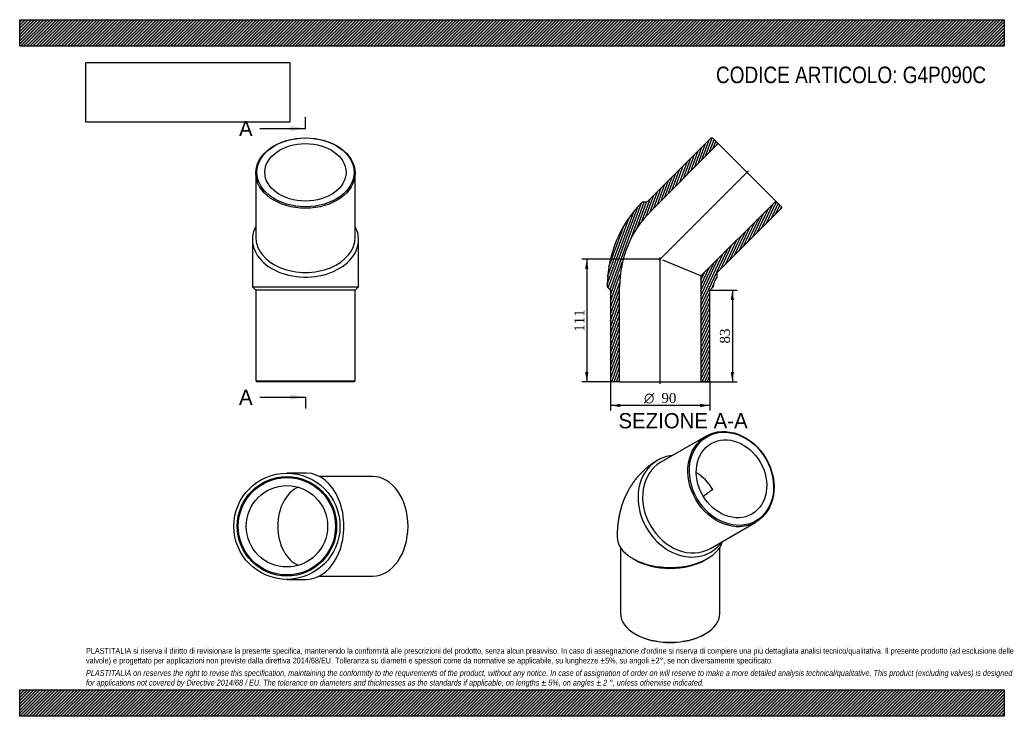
# Model space of a CAD drawing. Header units: millimetres. Extents: x 0 to 891, y 0 to 630.
import ezdxf
from ezdxf.enums import TextEntityAlignment as Align
from ezdxf.lldxf.tags import DXFTag

# ---------------------------------------------------------------- set-up
doc = ezdxf.new("R2010")
doc.units = ezdxf.units.MM
doc.header["$LTSCALE"] = 3
for name, color, linetype in [('Default', 7, 'Continuous'), ('DV4_Default', 7, 'Continuous'), ('G4P090C', 7, 'Continuous')]:
    doc.layers.add(name, color=color, linetype=linetype)
doc.styles.add('SEACAD_Solid_Edge_ANSI', font='seans.ttf')
doc.styles.add('SEACAD_Solid_Edge_ANSI1_Symbols', font='semeca1.ttf')
doc.styles.add('SEACAD_Times_New_Roman', font='times.ttf')
tags = doc.linetypes.add('CENTER2', pattern=[28.575, 19.05, -3.175, 3.175, -3.175]).pattern_tags.tags
tags[10:11] = [DXFTag(74, 4), DXFTag(75, 0), DXFTag(340, '0'), DXFTag(46, 0.0), DXFTag(50, 0.0), DXFTag(44, 0.0), DXFTag(45, 0.0)]
tags[8:9] = [DXFTag(74, 4), DXFTag(75, 0), DXFTag(340, '0'), DXFTag(46, 0.0), DXFTag(50, 0.0), DXFTag(44, 0.0), DXFTag(45, 0.0)]
tags[6:7] = [DXFTag(74, 4), DXFTag(75, 0), DXFTag(340, '0'), DXFTag(46, 0.0), DXFTag(50, 0.0), DXFTag(44, 0.0), DXFTag(45, 0.0)]
tags[4:5] = [DXFTag(74, 4), DXFTag(75, 0), DXFTag(340, '0'), DXFTag(46, 0.0), DXFTag(50, 0.0), DXFTag(44, 0.0), DXFTag(45, 0.0)]
doc.dimstyles.new('ANSImm', dxfattribs={"dimtxt": 9, "dimasz": 9, "dimexe": 4.5, "dimexo": 0, "dimgap": 2.25, "dimtad": 1, "dimdsep": 46, "dimtxsty": 'SEACAD_Times_New_Roman', "dimblk1": '_SE_FILLED', "dimblk2": '_SE_FILLED', "dimsah": 1, "dimcen": 4.5, "dimazin": 0, "dimtfac": 0.85, "dimtdec": 3, "dimtofl": 0, "dimtmove": 0, "dimatfit": 3, "dimfxl": 1, "dimarcsym": 0})
picture_1 = doc.add_image_def('image1.jpg', size_in_pixel=(4302, 1260))

# ---------------------------------------------------------------- blocks, each defined once
blk = doc.blocks.new('SE')
at = {"layer": 'G4P090C', "color": 7, "linetype": 'Continuous'}
for p, q in [((621.13, 253.46), (580.13, 229.79)), ((625.13, 151.85), (666.13, 175.52)), ((543.63, 152.68), (543.63, 92.92)), ((633.63, 92.92), (633.63, 152.68)), ((554.69, 142.73), (556.81, 141.51)), ((620.45, 141.51), (622.57, 142.73)), ((556.81, 74.55), (557.51, 74.14)), ((619.74, 74.14), (620.45, 74.55))]:
    blk.add_line(p, q, dxfattribs=at)
blk.add_arc((649.21, 167.38), 43.6, 120.40471, 134.19737, dxfattribs=at)
for centre, major_axis in [((643.63, 214.49), (22.5, -38.97)), ((644.13, 214.78), (-22, 38.11)), ((644.13, 214.78), (18.4, -31.87))]:
    blk.add_ellipse(centre, major_axis=major_axis, ratio=0.816497, dxfattribs=at)
for centre, major_axis, ratio, start_param, end_param in [((601.13, 189.96), (-24, 41.57), 0.816497, 5.927764, 6.283185), ((601.13, 189.96), (-24, 41.57), 0.816497, 0, 3.497014), ((602.63, 190.82), (22.5, -38.97), 0.816497, 3.141593, 6.283185), ((601.13, 189.96), (18.4, -31.87), 0.816497, 1.570796, 2.169195), ((588.63, 162.33), (48, 0), 0.57735, 3.141593, 6.132922), ((588.63, 159.88), (-45, 0), 0.57735, 0.785398, 2.356195), ((588.63, 92.92), (45, 0), 0.57735, 3.141593, 6.283185), ((588.63, 92.11), (-44, 0), 0.57735, 0.785398, 2.356195)]:
    blk.add_ellipse(centre, major_axis=major_axis, ratio=ratio, start_param=start_param, end_param=end_param, dxfattribs=at)
blk.add_open_spline([(577.13, 231.52), (576.09, 230.91), (574.33, 229.86), (571.51, 227.94), (568.83, 225.92), (566.23, 223.75), (563.75, 221.47), (561.38, 219.06), (559.12, 216.54), (556.98, 213.9), (554.96, 211.15), (553.07, 208.3), (551.29, 205.35), (549.65, 202.29), (548.13, 199.14), (546.75, 195.89), (545.5, 192.55), (544.39, 189.12), (543.41, 185.59), (542.58, 181.98), (541.88, 178.29), (541.34, 174.52), (540.94, 170.67), (540.7, 166.83), (540.63, 163.95), (540.63, 162.55), (540.63, 162.33)], degree=3, knots=[0, 0, 0, 0, 0.03982, 0.080903, 0.121946, 0.162986, 0.20406, 0.245207, 0.286465, 0.327875, 0.36948, 0.411321, 0.453444, 0.495893, 0.538713, 0.581949, 0.625641, 0.669828, 0.714542, 0.759806, 0.805632, 0.852018, 0.898946, 0.94638, 0.992768, 1, 1, 1, 1], dxfattribs=at)
blk = doc.blocks.new('SE1')
at = {"layer": 'G4P090C', "color": 7, "linetype": 'Continuous'}
for p, q in [((213.62, 491.23), (213.62, 433.25)), ((303.62, 433.25), (303.62, 491.23)), ((210.62, 431.13), (210.62, 388.45)), ((306.62, 388.45), (306.62, 431.13)), ((210.62, 388.45), (306.62, 388.45)), ((210.62, 388.45), (213.62, 385.45)), ((303.62, 385.45), (213.62, 385.45)), ((213.62, 385.45), (213.62, 303.45)), ((303.62, 385.45), (306.62, 388.45)), ((303.62, 303.45), (303.62, 385.45)), ((213.62, 303.45), (303.62, 303.45)), ((213.62, 303.45), (214.62, 302.45)), ((302.62, 302.45), (303.62, 303.45)), ((302.62, 302.45), (214.62, 302.45))]:
    blk.add_line(p, q, dxfattribs=at)
for centre, major_axis in [((258.62, 491.23), (-45, 0)), ((258.62, 491.94), (-44, 0)), ((258.62, 491.94), (-36.8, 0))]:
    blk.add_ellipse(centre, major_axis=major_axis, ratio=0.707107, dxfattribs=at)
for centre, major_axis, start_param, end_param in [((258.62, 431.13), (48, 0), 2.786171, 6.283185), ((258.62, 431.13), (48, 0), 0, 0.355421), ((258.62, 433.25), (-45, 0), 0, 3.141593)]:
    blk.add_ellipse(centre, major_axis=major_axis, ratio=0.707107, start_param=start_param, end_param=end_param, dxfattribs=at)
blk = doc.blocks.new('SE2')
at = {"layer": 'G4P090C', "color": 7, "linetype": 'Continuous'}
for p, q in [((259.49, 219.86), (241.81, 219.86)), ((319.59, 216.86), (271.3, 216.86)), ((271.3, 126.86), (319.59, 126.86)), ((241.81, 123.86), (259.49, 123.86))]:
    blk.add_line(p, q, dxfattribs=at)
for radius in [48, 45, 44, 36.8]:
    blk.add_circle((241.81, 171.86), radius, dxfattribs=at)
for centre, major_axis, start_param, end_param in [((259.49, 171.86), (0, -48), 0, 3.141593), ((319.59, 171.86), (0, 45), 3.141593, 6.283185), ((259.49, 171.86), (0, -36.8), 3.42684, 5.997938)]:
    blk.add_ellipse(centre, major_axis=major_axis, ratio=0.707107, start_param=start_param, end_param=end_param, dxfattribs=at)
blk = doc.blocks.new('SE4')
at = {"color": 7, "linetype": 'Continuous', "style": 'SEACAD_Solid_Edge_ANSI'}
blk.add_text('A', height=13.8, dxfattribs=at).set_placement((198.45, 538.48), align=Align.TOP_LEFT)
blk = doc.blocks.new('SE5')
at = {"color": 7, "linetype": 'Continuous', "style": 'SEACAD_Solid_Edge_ANSI'}
blk.add_text('A', height=13.8, dxfattribs=at).set_placement((198.45, 295.48), align=Align.TOP_LEFT)
blk = doc.blocks.new('SEANNOT_GROUP')
at = {"linetype": 'Continuous'}
blk.add_hatch(color=7, dxfattribs=at).paths.add_polyline_path([(244.82, 529.28), (258.62, 531.58), (244.82, 533.88)])
at = {"color": 7, "linetype": 'Continuous'}
blk.add_lwpolyline([(217.22, 531.58), (258.62, 531.58)], dxfattribs=at)
blk = doc.blocks.new('SEANNOT_GROUP1')
at = {"linetype": 'Continuous'}
blk.add_hatch(color=7, dxfattribs=at).paths.add_polyline_path([(244.82, 286.28), (258.62, 288.58), (244.82, 290.88)])
at = {"color": 7, "linetype": 'Continuous'}
blk.add_lwpolyline([(217.22, 288.58), (258.62, 288.58)], dxfattribs=at)
blk = doc.blocks.new('SE3')
at = {"layer": 'Default', "color": 7, "linetype": 'CENTER2'}
for p, q in [((258.62, 531.58), (258.62, 541.93)), ((258.62, 288.58), (258.62, 278.23))]:
    blk.add_line(p, q, dxfattribs=at)
at = {"layer": 'Default', "color": 7, "linetype": 'CENTER2', "const_width": 0.0001}
blk.add_lwpolyline([(258.62, 531.58), (258.62, 288.58)], dxfattribs=at)
at = {"layer": 'Default'}
for name in ['SE4', 'SEANNOT_GROUP', 'SE5', 'SEANNOT_GROUP1']:
    blk.add_blockref(name, (0, 0), dxfattribs=at)
blk = doc.blocks.new('SE6')
at = {"layer": 'G4P090C', "linetype": 'Continuous'}
h = blk.add_hatch(dxfattribs=at)
h.set_pattern_fill('LINE', scale=0.62992, angle=70, style=0)
edge = h.paths.add_edge_path()
edge.add_line((625.63, 523.05), (567.64, 465.07))
edge.add_line((567.64, 465.07), (563.4, 465.07))
edge.add_arc((640.02, 388.45), 108.36, 135, 180)
edge.add_line((531.66, 388.45), (534.66, 385.45))
edge.add_line((534.66, 385.45), (534.66, 303.45))
edge.add_line((534.66, 303.45), (535.66, 302.45))
edge.add_line((535.66, 302.45), (542.86, 302.45))
edge.add_line((542.86, 302.45), (542.86, 388.45))
edge.add_arc((640.02, 388.45), 97.16, 135, 180, ccw=False)
edge.add_line((571.32, 457.15), (632.13, 517.96))
edge.add_line((632.13, 517.96), (627.04, 523.05))
edge.add_line((627.04, 523.05), (625.63, 523.05))
h = blk.add_hatch(dxfattribs=at)
h.set_pattern_fill('LINE', scale=0.62992, angle=65, style=0)
edge = h.paths.add_edge_path()
edge.add_line((631.28, 401.43), (689.27, 459.41))
edge.add_line((689.27, 459.41), (689.27, 460.82))
edge.add_line((689.27, 460.82), (684.17, 465.92))
edge.add_line((684.17, 465.92), (616.46, 398.21))
edge.add_line((616.46, 398.21), (616.46, 302.45))
edge.add_line((616.46, 302.45), (623.66, 302.45))
edge.add_line((623.66, 302.45), (624.66, 303.45))
edge.add_line((624.66, 303.45), (624.66, 385.45))
edge.add_line((624.66, 385.45), (627.66, 388.45))
edge.add_arc((640.02, 388.45), 12.36, 135, 180, ccw=False)
edge.add_line((631.28, 397.19), (631.28, 401.43))
at = {"layer": 'DV4_Default', "color": 7, "linetype": 'CENTER2'}
for p, q in [((578.66, 412.44), (659.39, 493.17)), ((579.66, 300.7), (579.66, 414.92))]:
    blk.add_line(p, q, dxfattribs=at)
at = {"layer": 'G4P090C', "color": 7, "linetype": 'Continuous'}
for p, q in [((625.63, 523.05), (567.64, 465.07)), ((571.32, 457.15), (632.13, 517.96)), ((625.63, 523.05), (627.04, 523.05)), ((632.13, 517.96), (627.04, 523.05)), ((632.13, 517.96), (684.17, 465.92)), ((567.64, 465.07), (563.4, 465.07)), ((684.17, 465.92), (616.46, 398.21)), ((689.27, 460.82), (684.17, 465.92)), ((631.28, 401.43), (689.27, 459.41)), ((689.27, 460.82), (689.27, 459.41)), ((616.46, 398.21), (582.05, 412.46)), ((631.28, 397.19), (631.28, 401.43)), ((616.46, 398.21), (616.46, 302.45)), ((531.66, 388.45), (534.66, 385.45)), ((534.66, 385.45), (534.66, 303.45)), ((542.86, 302.45), (542.86, 388.45)), ((624.66, 385.45), (627.66, 388.45)), ((624.66, 303.45), (624.66, 385.45)), ((535.66, 302.45), (534.66, 303.45)), ((624.66, 303.45), (623.66, 302.45)), ((542.86, 302.45), (535.66, 302.45)), ((542.86, 302.45), (616.46, 302.45)), ((623.66, 302.45), (616.46, 302.45))]:
    blk.add_line(p, q, dxfattribs=at)
for radius in [108.36, 97.16, 12.36]:
    blk.add_arc((640.02, 388.45), radius, 135, 180, dxfattribs=at)
blk = doc.blocks.new('DMBLK79')
at = {"layer": 'Default', "linetype": 'Continuous'}
for points in [[(646.4, 376.45), (644.9, 385.45), (643.4, 376.45)], [(646.4, 311.45), (643.4, 311.45), (644.9, 302.45)]]:
    blk.add_hatch(color=7, dxfattribs=at).paths.add_polyline_path(points)
at = {"layer": 'Default', "color": 7, "linetype": 'Continuous'}
for p, q in [((624.66, 385.45), (649.4, 385.45)), ((644.9, 385.45), (644.9, 302.45)), ((616.46, 302.45), (649.4, 302.45))]:
    blk.add_line(p, q, dxfattribs=at)
at = {"layer": 'Default', "color": 7, "linetype": 'Continuous', "style": 'SEACAD_Times_New_Roman'}
blk.add_text('83', height=9, rotation=90, dxfattribs=at).set_placement((633.65, 337.12), align=Align.TOP_LEFT)
blk = doc.blocks.new('_SE_FILLED')
at = {"color": 0}
blk.add_line((0, 0), (-1, 0), dxfattribs=at)
blk.add_solid([(0, 0), (-1, -0.1665), (-1, 0.1665), (0, 0)], dxfattribs=at)
blk = doc.blocks.new('GDimGGroup')
at = {"layer": 'Default', "linetype": 'Continuous'}
for points in [[(543.66, 279.63), (543.66, 282.63), (534.66, 281.13)], [(615.66, 279.63), (624.66, 281.13), (615.66, 282.63)]]:
    blk.add_hatch(color=7, dxfattribs=at).paths.add_polyline_path(points)
at = {"layer": 'Default', "color": 7, "linetype": 'Continuous'}
for p, q in [((534.66, 303.45), (534.66, 276.63)), ((624.66, 303.45), (624.66, 276.63)), ((624.66, 281.13), (534.66, 281.13))]:
    blk.add_line(p, q, dxfattribs=at)
for s, style, p in [('O', 'SEACAD_Solid_Edge_ANSI1_Symbols', (565.01, 292.38)), ('90', 'SEACAD_Times_New_Roman', (580.67, 292.38))]:
    blk.add_text(s, height=9, dxfattribs=dict(at, style=style)).set_placement(p, align=Align.TOP_LEFT)
blk = doc.blocks.new('DMBLK80')
at = {"layer": 'Default', "linetype": 'Continuous'}
for points in [[(511.66, 404.45), (514.66, 404.45), (513.16, 413.45)], [(511.66, 311.45), (513.16, 302.45), (514.66, 311.45)]]:
    blk.add_hatch(color=7, dxfattribs=at).paths.add_polyline_path(points)
at = {"layer": 'Default', "color": 7, "linetype": 'Continuous'}
for p, q in [((579.66, 413.45), (508.66, 413.45)), ((513.16, 413.45), (513.16, 302.45)), ((542.86, 302.45), (508.66, 302.45))]:
    blk.add_line(p, q, dxfattribs=at)
at = {"layer": 'Default', "color": 7, "linetype": 'Continuous', "style": 'SEACAD_Times_New_Roman'}
blk.add_text('111', height=9, rotation=90, dxfattribs=at).set_placement((501.91, 347.71), align=Align.TOP_LEFT)

msp = doc.modelspace()

# ---------------------------------------------------------------- hatches: boundary and pattern name
at = {"layer": 'Default', "linetype": 'Continuous'}
h = msp.add_hatch(dxfattribs=at)
h.set_pattern_fill('LINE', scale=0.629921, angle=45, style=0)
h.paths.add_polyline_path([(891, 606), (891, 630), (0, 630), (0, 606)])
for points in [[(891, 606), (891, 630), (0, 630), (0, 606)], [(891, 0), (891, 24), (0, 24), (0, 0)]]:
    msp.add_hatch(color=7, dxfattribs=at).paths.add_polyline_path(points)
h = msp.add_hatch(dxfattribs=at)
h.set_pattern_fill('LINE', scale=0.62992, angle=45, style=0)
h.paths.add_polyline_path([(891, 0), (891, 24), (0, 24), (0, 0)])

# ---------------------------------------------------------------- linework, layer by layer
at = {"layer": 'Default', "color": 7, "linetype": 'Continuous'}
for p, q in [((0, 630), (891, 630)), ((0, 606), (0, 630)), ((891, 630), (891, 606)), ((891, 606), (0, 606)), ((0, 24), (891, 24)), ((0, 0), (0, 24)), ((891, 24), (891, 0)), ((891, 0), (0, 0))]:
    msp.add_line(p, q, dxfattribs=at)

# ---------------------------------------------------------------- block references
at = {"layer": 'Default'}
for name in ['SE3', 'SE1', 'SE6', 'GDimGGroup', 'SE', 'SE2']:
    msp.add_blockref(name, (0, 0), dxfattribs=at)

# ---------------------------------------------------------------- texts
at = {"layer": 'Default', "color": 7, "linetype": 'Continuous', "style": 'SEACAD_Solid_Edge_ANSI'}
msp.add_text('SEZIONE A-A', height=13.8, dxfattribs=at).set_placement((541.851, 274.234), align=Align.TOP_LEFT)
at = {"layer": 'Default', "attachment_point": 1}
for s, insert, char_height, width in [('{\\fArial Narrow|b0||i0||c0|p34;\\C7;\\H15.00000015;\\W1.;CODICE ARTICOLO: G4P090C}', (630.107, 587.604), 15, 245.43063), ("{\\fArial Narrow|b0||i0||c0|p34;\\C7;\\H5.250000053;\\W1.;PLASTITALIA si riserva il diritto di revisionare la presente specifica, mantenendo la conformità alle prescrizioni del prodotto, senza alcun preavviso. In caso di assegnazione d'ordine si riserva di compiere una più dettagliata analisi tecnico/qualitativa. Il presente prodotto (ad esclusione delle \\P}{\\fArial Narrow|b0||i0||c0|p34;\\C7;\\H5.250000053;\\W1.;valvole) è progettato per applicazioni non previste dalla direttiva 2014/68/EU. Tolleranza su diametri e spessori come da normative se applicabile, su lunghezze ±5%, su angoli ±2°, se non diversamente specificato.\\P}{\\fArial Narrow|b0||i0||c0|p34;\\C7;\\H1.500000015;\\W1.;   \\P}{\\fArial Narrow|b0||i1||c0|p34;\\C7;\\H5.250000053;\\W1.;PLASTITALIA on reserves the right to revise this specification, maintaining the conformity to the requirements of the product, without any notice. In case of assignation of order on will reserve to make a more detailed analysis technical/qualitative. This product (excluding valves) is designed \\P}{\\fArial Narrow|b0||i1||c0|p34;\\C7;\\H5.250000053;\\W1.;for applications not covered by Directive 2014/68 / EU. The tolerance on diameters and thicknesses as the standards if applicable, on lengths ± 5%, on angles ± 2 °, unless otherwise indicated.\\P}", (60, 61.807), 5.25, 771.00001)]:
    msp.add_mtext(s, dxfattribs=dict(at, insert=insert, char_height=char_height, width=width))

# ---------------------------------------------------------------- dimensions: what is measured, and where the dimension line sits
at = {"layer": 'Default', "color": 7, "linetype": 'Continuous'}
for base, p1, p2, picture, middle in [((499.525, 316.817), (579.664, 413.449), (542.864, 302.449), 'DMBLK80', (513.162, 357.949)), ((644.898, 302.449), (624.664, 385.449), (616.464, 302.449), 'DMBLK79', (644.898, 343.949))]:
    dim = msp.add_linear_dim(base=base, p1=p1, p2=p2, angle=90, text='\\A1;<>', dimstyle='ANSImm', dxfattribs=at)
    dim.commit()
    dim.dimension.update_dxf_attribs({"geometry": picture, "text_midpoint": middle, "dimtype": 160})

# ---------------------------------------------------------------- pictures from other files: only their frames are drawn
image = msp.add_image(picture_1, insert=(60, 537.31), size_in_units=(184.371, 54))
image.dxf.flags = 7

doc.saveas('drawing.dxf')
